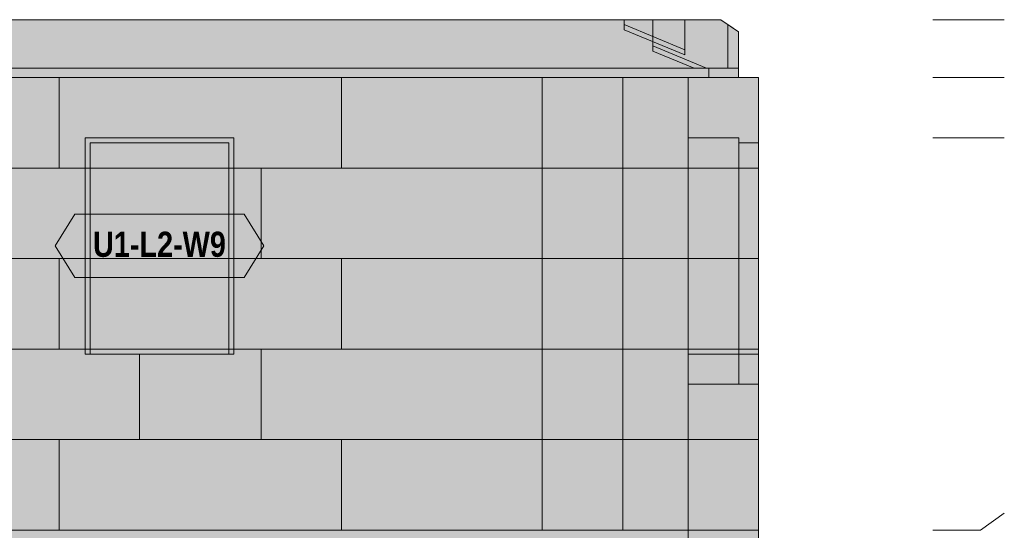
# Model space of a CAD drawing. Header units: millimetres. Extents: x 17 to 413, y 4 to 292.
# Tile 36 of 38: x 166 to 216, y 226 to 252. Entities that reach past the tile are written whole.
import ezdxf
from ezdxf.enums import TextEntityAlignment as Align

# ---------------------------------------------------------------- set-up
doc = ezdxf.new("R2010")
doc.units = ezdxf.units.MM
for name, color, linetype in [('FILL-C_CCB891', 7, 'Continuous'), ('FILL-EPS', 7, 'Continuous'), ('FILL-LIGHT', 7, 'Continuous'), ('FILL-TIMBER', 7, 'Continuous'), ('FILL-WHITE', 7, 'Continuous'), ('LINE-C_2E8C94', 7, 'Continuous'), ('LINE-C_337880', 7, 'Continuous'), ('LINE-INK', 7, 'Continuous'), ('LINE-STEEL', 7, 'Continuous'), ('LINE-STEEL_GREY', 7, 'Continuous'), ('LINE-TEAL_DK', 7, 'Continuous'), ('LINE-TIMBER_DK', 7, 'Continuous'), ('TEXT-TEAL_DK', 7, 'Continuous')]:
    doc.layers.add(name, color=color, linetype=linetype)
doc.styles.add('OpenSansCondensed-Bold', font='OpenSansCondensed-Bold.ttf')

msp = doc.modelspace()

# ---------------------------------------------------------------- hatches: boundary and pattern name
at = {"layer": 'FILL-C_CCB891', "true_color": 0xccb891}
h = msp.add_hatch(color=253, dxfattribs=at)
h.dxf.hatch_style = 1
h.paths.add_polyline_path([(196.581, 251.518), (199.647, 250.252), (199.647, 249.994), (196.581, 251.259)])
h = msp.add_hatch(color=253, dxfattribs=at)
h.dxf.hatch_style = 1
h.paths.add_polyline_path([(198.029, 250.179), (198.029, 250.438), (200.747, 249.316), (200.121, 249.316)])
at = {"layer": 'FILL-EPS', "true_color": 0xccffff}
h = msp.add_hatch(color=7, dxfattribs=at)
h.dxf.hatch_style = 1
h.paths.add_polyline_path([(126.189, 225.988), (126.189, 248.848), (199.811, 248.848), (199.811, 225.988), (126.189, 225.988)])
h = msp.add_hatch(color=7, dxfattribs=at)
h.dxf.hatch_style = 1
h.paths.add_polyline_path([(126.189, 248.848), (199.811, 248.848), (199.811, 225.988), (126.189, 225.988)])
h = msp.add_hatch(color=7, dxfattribs=at)
h.dxf.hatch_style = 1
h.paths.add_polyline_path([(126.189, 225.988), (126.189, 248.848), (199.811, 248.848), (199.811, 225.988)])
h.paths.add_polyline_path([(169.38, 234.882), (176.885, 234.882), (176.885, 245.805), (169.38, 245.805)], flags=0)
h = msp.add_hatch(color=7, dxfattribs=at)
h.dxf.hatch_style = 1
h.paths.add_polyline_path([(126.189, 248.848), (199.811, 248.848), (199.811, 225.988), (126.189, 225.988)])
h.paths.add_polyline_path([(176.635, 234.882), (176.635, 245.555), (169.63, 245.555), (169.63, 234.882)], flags=0)
h = msp.add_hatch(color=7, dxfattribs=at)
h.dxf.hatch_style = 1
h.paths.add_polyline_path([(199.812, 248.864), (199.814, 248.848), (203.37, 248.848), (203.37, 225.988), (199.814, 225.988), (199.811, 225.988), (199.811, 248.848), (199.811, 248.848), (199.811, 248.864), (199.812, 248.864)])
h = msp.add_hatch(color=7, dxfattribs=at)
h.dxf.hatch_style = 1
h.paths.add_polyline_path([(199.811, 225.988), (199.811, 248.848), (203.37, 248.848), (203.37, 225.988)])
h = msp.add_hatch(color=7, dxfattribs=at)
h.dxf.hatch_style = 1
h.paths.add_polyline_path([(199.812, 225.972), (199.811, 225.972), (199.811, 248.848), (199.814, 248.848), (203.37, 248.848), (203.37, 225.988), (199.814, 225.988)])
h = msp.add_hatch(color=7, dxfattribs=at)
h.dxf.hatch_style = 1
h.paths.add_polyline_path([(199.811, 248.848), (203.37, 248.848), (203.37, 225.988), (199.811, 225.988)])
h = msp.add_hatch(color=7, dxfattribs=at)
h.dxf.hatch_style = 1
h.paths.add_polyline_path([(199.811, 248.848), (199.827, 248.85)])
h = msp.add_hatch(color=7, dxfattribs=at)
h.dxf.hatch_style = 1
h.paths.add_polyline_path([(199.814, 225.988), (199.814, 248.848), (203.37, 248.848), (203.37, 225.988)])
h = msp.add_hatch(color=7, dxfattribs=at)
h.dxf.hatch_style = 1
h.paths.add_polyline_path([(199.814, 248.848), (203.37, 248.848), (203.37, 225.988), (199.814, 225.988)])
h = msp.add_hatch(color=7, dxfattribs=at)
h.dxf.hatch_style = 1
h.paths.add_polyline_path([(169.38, 245.805), (176.885, 245.805), (176.885, 234.882), (176.635, 234.882), (176.635, 245.555), (169.63, 245.555), (169.63, 234.882), (169.38, 234.882)])
h = msp.add_hatch(color=7, dxfattribs=at)
h.dxf.hatch_style = 1
h.paths.add_polyline_path([(199.814, 245.805), (202.365, 245.805), (202.365, 233.358), (199.814, 233.358)])
h = msp.add_hatch(color=7, dxfattribs=at)
h.dxf.hatch_style = 1
h.paths.add_polyline_path([(199.814, 233.358), (199.814, 245.805), (202.365, 245.805), (202.365, 233.358)])
h = msp.add_hatch(color=7, dxfattribs=at)
h.dxf.hatch_style = 1
h.paths.add_polyline_path([(199.814, 245.805), (202.365, 245.805), (202.365, 233.358), (199.814, 233.358)])
h = msp.add_hatch(color=7, dxfattribs=at)
h.dxf.hatch_style = 1
h.paths.add_polyline_path([(199.814, 233.358), (199.814, 245.805), (202.365, 245.805), (202.365, 233.358)])
h = msp.add_hatch(color=7, dxfattribs=at)
h.dxf.hatch_style = 1
h.paths.add_polyline_path([(199.814, 245.805), (202.365, 245.805), (202.365, 234.882), (199.814, 234.882)])
h = msp.add_hatch(color=7, dxfattribs=at)
h.dxf.hatch_style = 1
h.paths.add_polyline_path([(199.814, 234.882), (199.814, 245.805), (202.365, 245.805), (202.365, 234.882)])
h = msp.add_hatch(color=7, dxfattribs=at)
h.dxf.hatch_style = 1
h.paths.add_polyline_path([(202.365, 245.555), (203.37, 245.555), (203.37, 233.358), (202.365, 233.358)])
h = msp.add_hatch(color=7, dxfattribs=at)
h.dxf.hatch_style = 1
h.paths.add_polyline_path([(202.365, 233.358), (202.365, 245.555), (203.37, 245.555), (203.37, 233.358)])
h = msp.add_hatch(color=7, dxfattribs=at)
h.dxf.hatch_style = 1
h.paths.add_polyline_path([(202.365, 245.555), (203.37, 245.555), (203.37, 233.358), (202.365, 233.358)])
h = msp.add_hatch(color=7, dxfattribs=at)
h.dxf.hatch_style = 1
h.paths.add_polyline_path([(202.365, 233.358), (202.365, 245.555), (203.37, 245.555), (203.37, 233.358)])
h = msp.add_hatch(color=7, dxfattribs=at)
h.dxf.hatch_style = 1
h.paths.add_polyline_path([(202.365, 245.555), (203.37, 245.555), (203.37, 234.882), (202.365, 234.882)])
h = msp.add_hatch(color=7, dxfattribs=at)
h.dxf.hatch_style = 1
h.paths.add_polyline_path([(202.365, 234.882), (202.365, 245.555), (203.37, 245.555), (203.37, 234.882)])
h = msp.add_hatch(color=7, dxfattribs=at)
h.dxf.hatch_style = 1
h.paths.add_polyline_path([(126.189, 198.556), (126.189, 225.988), (199.811, 225.988), (199.811, 198.556)])
h = msp.add_hatch(color=7, dxfattribs=at)
h.dxf.hatch_style = 1
h.paths.add_polyline_path([(126.189, 225.988), (199.811, 225.988), (199.811, 198.556), (126.189, 198.556)])
h = msp.add_hatch(color=7, dxfattribs=at)
h.dxf.hatch_style = 1
h.paths.add_polyline_path([(126.189, 198.556), (126.189, 225.988), (199.811, 225.988), (199.811, 198.556)])
h.paths.add_polyline_path([(169.38, 208.974), (176.885, 208.974), (176.885, 219.897), (169.38, 219.897)], flags=0)
h = msp.add_hatch(color=7, dxfattribs=at)
h.dxf.hatch_style = 1
h.paths.add_polyline_path([(126.189, 198.556), (126.189, 225.988), (199.811, 225.988), (199.811, 198.556)])
h.paths.add_polyline_path([(176.635, 208.974), (176.635, 219.647), (169.63, 219.647), (169.63, 208.974)], flags=0)
h = msp.add_hatch(color=7, dxfattribs=at)
h.dxf.hatch_style = 1
h.paths.add_polyline_path([(199.812, 226.004), (199.814, 225.988), (203.37, 225.988), (203.37, 198.556), (199.814, 198.556), (199.811, 198.556), (199.811, 225.988), (199.811, 225.988), (199.811, 226.004)])
h = msp.add_hatch(color=7, dxfattribs=at)
h.dxf.hatch_style = 1
h.paths.add_polyline_path([(199.811, 198.556), (199.811, 225.988), (203.37, 225.988), (203.37, 198.556)])
h = msp.add_hatch(color=7, dxfattribs=at)
h.dxf.hatch_style = 1
h.paths.add_polyline_path([(199.812, 198.54), (199.811, 198.54), (199.811, 225.988), (199.814, 225.988), (203.37, 225.988), (203.37, 198.556), (199.814, 198.556)])
h = msp.add_hatch(color=7, dxfattribs=at)
h.dxf.hatch_style = 1
h.paths.add_polyline_path([(199.811, 225.988), (203.37, 225.988), (203.37, 198.556), (199.811, 198.556)])
h = msp.add_hatch(color=7, dxfattribs=at)
h.dxf.hatch_style = 1
h.paths.add_polyline_path([(199.814, 198.556), (199.814, 225.988), (203.37, 225.988), (203.37, 198.556)])
h = msp.add_hatch(color=7, dxfattribs=at)
h.dxf.hatch_style = 1
h.paths.add_polyline_path([(199.814, 225.988), (203.37, 225.988), (203.37, 198.556), (199.814, 198.556)])
at = {"layer": 'FILL-LIGHT', "true_color": 0xd9d9d9}
h = msp.add_hatch(color=254, dxfattribs=at)
h.dxf.hatch_style = 1
h.paths.add_polyline_path([(123.646, 248.848), (123.646, 249.316), (125.146, 249.316), (200.854, 249.316), (202.354, 249.316), (202.354, 248.848), (200.854, 248.848), (125.146, 248.848)])
h = msp.add_hatch(color=254, dxfattribs=at)
h.dxf.hatch_style = 1
h.paths.add_polyline_path([(123.646, 249.316), (125.146, 249.316), (200.854, 249.316), (202.354, 249.316), (202.354, 248.848), (125.146, 248.848), (123.646, 248.848)])
h = msp.add_hatch(color=254, dxfattribs=at)
h.dxf.hatch_style = 1
h.paths.add_polyline_path([(125.146, 249.316), (200.854, 249.316), (200.854, 248.848), (125.146, 248.848)])
h = msp.add_hatch(color=254, dxfattribs=at)
h.dxf.hatch_style = 1
h.paths.add_polyline_path([(125.146, 248.848), (125.146, 249.316), (200.854, 249.316), (200.854, 248.848)])
at = {"layer": 'FILL-TIMBER', "true_color": 0xedd6a8}
h = msp.add_hatch(color=41, dxfattribs=at)
h.dxf.hatch_style = 1
h.paths.add_polyline_path([(123.646, 249.316), (123.646, 251.147), (124.53, 251.766), (126.353, 251.766), (126.353, 249.994), (129.419, 251.259), (129.419, 251.766), (196.581, 251.766), (196.581, 251.259), (199.647, 249.994), (199.647, 251.766), (201.47, 251.766), (202.354, 251.147), (202.354, 249.316), (199.647, 249.316), (196.581, 249.316), (129.419, 249.316), (126.353, 249.316)])
h = msp.add_hatch(color=41, dxfattribs=at)
h.dxf.hatch_style = 1
h.paths.add_polyline_path([(123.646, 251.147), (124.53, 251.766), (126.353, 251.766), (126.353, 250.252), (129.419, 251.518), (129.419, 251.766), (196.581, 251.766), (196.581, 251.518), (199.647, 250.252), (199.647, 251.766), (201.47, 251.766), (202.354, 251.147), (202.354, 249.316), (199.647, 249.316), (196.581, 249.316), (126.353, 249.316), (123.646, 249.316)])
h = msp.add_hatch(color=41, dxfattribs=at)
h.dxf.hatch_style = 1
h.paths.add_polyline_path([(123.646, 249.316), (123.646, 251.147), (124.53, 251.766), (201.47, 251.766), (202.354, 251.147), (202.354, 249.316)])
h = msp.add_hatch(color=41, dxfattribs=at)
h.dxf.hatch_style = 1
h.paths.add_polyline_path([(123.646, 251.147), (124.53, 251.766), (201.47, 251.766), (202.354, 251.147), (202.354, 249.316), (123.646, 249.316)])
h = msp.add_hatch(color=41, dxfattribs=at)
h.dxf.hatch_style = 1
h.paths.add_polyline_path([(123.646, 249.316), (123.646, 251.147), (124.53, 251.766), (201.47, 251.766), (202.354, 251.147), (202.354, 249.316)])
h = msp.add_hatch(color=41, dxfattribs=at)
h.dxf.hatch_style = 1
h.paths.add_polyline_path([(123.646, 251.147), (124.53, 251.766), (201.47, 251.766), (202.354, 251.147), (202.354, 249.316), (123.646, 249.316)])
h = msp.add_hatch(color=41, dxfattribs=at)
h.dxf.hatch_style = 1
h.paths.add_polyline_path([(123.646, 249.316), (123.646, 251.147), (124.53, 251.766), (201.47, 251.766), (202.354, 251.147), (202.354, 249.316)])
h = msp.add_hatch(color=41, dxfattribs=at)
h.dxf.hatch_style = 1
h.paths.add_polyline_path([(123.646, 251.147), (124.53, 251.766), (201.47, 251.766), (202.354, 251.147), (202.354, 249.316), (123.646, 249.316)])
h = msp.add_hatch(color=41, dxfattribs=at)
h.dxf.hatch_style = 1
h.paths.add_polyline_path([(123.646, 249.316), (123.646, 251.147), (124.53, 251.766), (201.47, 251.766), (202.354, 251.147), (202.354, 249.316)])
h = msp.add_hatch(color=41, dxfattribs=at)
h.dxf.hatch_style = 1
h.paths.add_polyline_path([(123.646, 251.147), (124.53, 251.766), (201.47, 251.766), (202.354, 251.147), (202.354, 249.316), (123.646, 249.316)])
h = msp.add_hatch(color=41, dxfattribs=at)
h.dxf.hatch_style = 1
h.paths.add_polyline_path([(123.646, 249.316), (123.646, 251.147), (124.53, 251.766), (201.47, 251.766), (202.354, 251.147), (202.354, 249.316)])
h = msp.add_hatch(color=41, dxfattribs=at)
h.dxf.hatch_style = 1
h.paths.add_polyline_path([(123.646, 251.147), (124.53, 251.766), (201.47, 251.766), (202.354, 251.147), (202.354, 249.316), (123.646, 249.316)])
h = msp.add_hatch(color=41, dxfattribs=at)
h.dxf.hatch_style = 1
h.paths.add_polyline_path([(123.646, 249.316), (123.646, 251.147), (124.53, 251.766), (201.47, 251.766), (202.354, 251.147), (202.354, 249.316)])
h = msp.add_hatch(color=41, dxfattribs=at)
h.dxf.hatch_style = 1
h.paths.add_polyline_path([(123.646, 251.147), (124.53, 251.766), (201.47, 251.766), (202.354, 251.147), (202.354, 249.316), (123.646, 249.316)])
h = msp.add_hatch(color=41, dxfattribs=at)
h.dxf.hatch_style = 1
h.paths.add_polyline_path([(123.646, 249.316), (123.646, 251.147), (124.53, 251.766), (201.47, 251.766), (202.354, 251.147), (202.354, 249.316)])
h = msp.add_hatch(color=41, dxfattribs=at)
h.dxf.hatch_style = 1
h.paths.add_polyline_path([(123.646, 251.147), (124.53, 251.766), (201.47, 251.766), (202.354, 251.147), (202.354, 249.316), (123.646, 249.316)])
h = msp.add_hatch(color=41, dxfattribs=at)
h.dxf.hatch_style = 1
h.paths.add_polyline_path([(123.646, 249.316), (123.646, 251.147), (124.53, 251.766), (201.47, 251.766), (202.354, 251.147), (202.354, 249.316)])
h = msp.add_hatch(color=41, dxfattribs=at)
h.dxf.hatch_style = 1
h.paths.add_polyline_path([(123.646, 251.147), (124.53, 251.766), (201.47, 251.766), (202.354, 251.147), (202.354, 249.316), (123.646, 249.316)])
h = msp.add_hatch(color=41, dxfattribs=at)
h.dxf.hatch_style = 1
h.paths.add_polyline_path([(125.253, 249.316), (127.971, 250.438), (127.971, 251.766), (198.029, 251.766), (198.029, 250.438), (200.747, 249.316), (198.029, 249.316)])
h = msp.add_hatch(color=41, dxfattribs=at)
h.dxf.hatch_style = 1
h.paths.add_polyline_path([(125.879, 249.316), (127.971, 250.179), (127.971, 251.766), (198.029, 251.766), (198.029, 250.179), (200.121, 249.316), (127.971, 249.316)])
h = msp.add_hatch(color=41, dxfattribs=at)
h.dxf.hatch_style = 1
h.paths.add_polyline_path([(201.819, 249.316), (201.819, 251.522), (202.354, 251.147), (202.354, 249.316)])
h = msp.add_hatch(color=41, dxfattribs=at)
h.dxf.hatch_style = 1
h.paths.add_polyline_path([(201.819, 251.522), (202.354, 251.147), (202.354, 249.316), (201.819, 249.316)])
at = {"layer": 'FILL-WHITE', "true_color": 0xffffff}
h = msp.add_hatch(color=7, dxfattribs=at)
h.dxf.hatch_style = 1
h.paths.add_polyline_path([(169.38, 234.882), (169.38, 245.8), (176.88, 245.8), (176.88, 234.882)])
h = msp.add_hatch(color=7, dxfattribs=at)
h.dxf.hatch_style = 1
h.paths.add_polyline_path([(169.38, 245.8), (176.88, 245.8), (176.88, 234.882), (169.38, 234.882)])
h = msp.add_hatch(color=7, dxfattribs=at)
h.dxf.hatch_style = 1
h.paths.add_polyline_path([(169.38, 245.8), (176.88, 245.8), (176.88, 234.882), (169.38, 234.882)])
h = msp.add_hatch(color=7, dxfattribs=at)
h.dxf.hatch_style = 1
h.paths.add_polyline_path([(167.863, 240.341), (168.863, 241.941), (177.397, 241.941), (178.397, 240.341), (177.397, 238.741), (168.863, 238.741)])

# ---------------------------------------------------------------- linework, layer by layer
at = {"layer": 'LINE-C_2E8C94', "lineweight": 5}
for points in [[(126.189, 225.988), (126.189, 225.988), (126.189, 248.848), (199.811, 248.848), (199.811, 248.848), (199.811, 248.848), (199.811, 225.988), (126.189, 225.988), (126.189, 225.988)], [(126.189, 248.848), (199.811, 248.848), (199.811, 225.988), (126.189, 225.988)], [(126.189, 225.988), (126.189, 248.848), (126.189, 248.848), (199.811, 248.848), (199.811, 225.988), (126.189, 225.988)], [(126.189, 248.848), (199.811, 248.848), (199.811, 225.988), (126.189, 225.988)], [(199.812, 248.864), (199.814, 248.848), (203.37, 248.848), (203.37, 225.988), (203.37, 225.988), (199.814, 225.988), (199.811, 225.988), (199.811, 248.848), (199.811, 248.848), (199.811, 248.848), (199.811, 248.864), (199.812, 248.864), (199.812, 248.864)], [(199.811, 248.848), (199.811, 248.848), (199.827, 248.85), (199.827, 248.85)], [(199.811, 225.988), (199.811, 248.848), (203.37, 248.848), (203.37, 225.988)], [(199.812, 225.972), (199.812, 225.972), (199.812, 225.972), (199.811, 225.972), (199.811, 248.848), (199.814, 248.848), (203.37, 248.848), (203.37, 248.848), (203.37, 225.988), (199.814, 225.988)], [(199.811, 248.848), (203.37, 248.848), (203.37, 225.988), (199.811, 225.988)], [(199.814, 225.988), (199.814, 225.988), (199.814, 248.848), (203.37, 248.848), (203.37, 248.848), (203.37, 225.988)], [(199.814, 248.848), (203.37, 248.848), (203.37, 225.988), (203.37, 225.988), (199.814, 225.988), (199.814, 248.848)], [(169.38, 234.882), (176.885, 234.882), (176.885, 245.805), (169.38, 245.805)], [(169.38, 245.805), (176.885, 245.805), (176.885, 245.805), (176.885, 234.882), (176.635, 234.882), (176.635, 234.882), (176.635, 245.555), (169.63, 245.555), (169.63, 234.882), (169.38, 234.882)], [(176.635, 234.882), (176.635, 245.555), (169.63, 245.555), (169.63, 234.882)], [(199.814, 245.805), (202.365, 245.805), (202.365, 233.358), (202.365, 233.358), (199.814, 233.358), (199.814, 245.805)], [(199.814, 233.358), (199.814, 233.358), (199.814, 245.805), (202.365, 245.805), (202.365, 245.805), (202.365, 233.358)], [(199.814, 245.805), (202.365, 245.805), (202.365, 233.358), (202.365, 233.358), (199.814, 233.358), (199.814, 245.805)], [(199.814, 233.358), (199.814, 233.358), (199.814, 245.805), (202.365, 245.805), (202.365, 245.805), (202.365, 233.358)], [(199.814, 245.805), (202.365, 245.805), (202.365, 234.882), (199.814, 234.882)], [(199.814, 234.882), (199.814, 245.805), (202.365, 245.805), (202.365, 234.882)], [(202.365, 245.555), (203.37, 245.555), (203.37, 233.358), (202.365, 233.358)], [(202.365, 233.358), (202.365, 245.555), (203.37, 245.555), (203.37, 233.358)], [(202.365, 245.555), (203.37, 245.555), (203.37, 233.358), (202.365, 233.358)], [(202.365, 233.358), (202.365, 245.555), (203.37, 245.555), (203.37, 233.358)], [(202.365, 245.555), (203.37, 245.555), (203.37, 234.882), (203.37, 234.882), (202.365, 234.882), (202.365, 245.555)], [(202.365, 234.882), (202.365, 234.882), (202.365, 245.555), (203.37, 245.555), (203.37, 245.555), (203.37, 234.882)], [(126.189, 198.556), (126.189, 198.556), (126.189, 225.988), (199.811, 225.988), (199.811, 198.556)], [(126.189, 225.988), (199.811, 225.988), (199.811, 198.556), (199.811, 198.556), (126.189, 198.556)], [(126.189, 198.556), (126.189, 225.988), (199.811, 225.988), (199.811, 198.556)], [(126.189, 198.556), (126.189, 225.988), (199.811, 225.988), (199.811, 198.556)], [(199.812, 226.004), (199.814, 225.988), (203.37, 225.988), (203.37, 198.556), (203.37, 198.556), (203.37, 198.556), (199.814, 198.556), (199.814, 198.556), (199.814, 198.556), (199.811, 198.556), (199.811, 225.988), (199.811, 225.988), (199.811, 225.988), (199.811, 226.004)], [(199.811, 198.556), (199.811, 225.988), (203.37, 225.988), (203.37, 198.556)], [(199.812, 198.54), (199.811, 198.54), (199.811, 225.988), (199.814, 225.988), (199.814, 225.988), (199.814, 225.988), (203.37, 225.988), (203.37, 225.988), (203.37, 198.556), (199.814, 198.556)], [(199.811, 225.988), (203.37, 225.988), (203.37, 198.556), (199.811, 198.556)], [(199.814, 198.556), (199.814, 198.556), (199.814, 225.988), (203.37, 225.988), (203.37, 225.988), (203.37, 198.556)], [(199.814, 225.988), (203.37, 225.988), (203.37, 198.556), (203.37, 198.556), (199.814, 198.556), (199.814, 225.988)]]:
    msp.add_lwpolyline(points, close=True, dxfattribs=at)
at = {"layer": 'LINE-C_337880', "lineweight": 5}
for p, q in [((168.064, 244.276), (168.064, 248.838)), ((168.064, 244.276), (168.064, 248.838)), ((182.32, 244.276), (182.32, 248.838)), ((182.32, 244.276), (182.32, 248.838)), ((192.448, 244.276), (192.448, 248.838)), ((192.448, 244.276), (192.448, 248.838)), ((196.512, 244.276), (196.512, 248.838)), ((196.512, 244.276), (196.512, 248.838)), ((147.744, 244.276), (168.064, 244.276)), ((147.744, 244.276), (168.064, 244.276)), ((157.936, 244.276), (178.256, 244.276)), ((157.936, 244.276), (178.256, 244.276)), ((168.064, 244.276), (169.37, 244.276)), ((168.064, 244.276), (169.62, 244.276)), ((169.39, 244.276), (169.62, 244.276)), ((176.645, 244.276), (176.875, 244.276)), ((176.645, 244.276), (192.448, 244.276)), ((176.895, 244.276), (192.448, 244.276)), ((178.256, 239.704), (178.256, 244.276)), ((178.256, 244.276), (182.32, 244.276)), ((178.256, 239.704), (178.256, 244.276)), ((178.256, 244.276), (182.32, 244.276)), ((182.32, 244.276), (192.448, 244.276)), ((182.32, 244.276), (192.448, 244.276)), ((192.448, 239.704), (192.448, 244.276)), ((192.448, 244.276), (196.512, 244.276)), ((192.448, 239.704), (192.448, 244.276)), ((192.448, 244.276), (196.512, 244.276)), ((192.448, 244.276), (196.512, 244.276)), ((192.448, 244.276), (196.512, 244.276)), ((196.512, 244.276), (199.802, 244.276)), ((196.512, 244.276), (199.802, 244.276)), ((196.512, 239.704), (196.512, 244.276)), ((196.512, 244.276), (199.802, 244.276)), ((196.512, 239.704), (196.512, 244.276)), ((196.512, 244.276), (199.802, 244.276)), ((199.821, 244.276), (203.36, 244.276)), ((199.821, 244.276), (203.36, 244.276)), ((199.821, 244.276), (203.36, 244.276)), ((199.821, 244.276), (203.36, 244.276)), ((199.824, 244.276), (203.36, 244.276)), ((199.824, 244.276), (202.355, 244.276)), ((199.824, 244.276), (202.355, 244.276)), ((199.824, 244.276), (202.355, 244.276)), ((199.824, 244.276), (202.355, 244.276)), ((199.824, 244.276), (202.355, 244.276)), ((199.824, 244.276), (202.355, 244.276)), ((199.824, 244.276), (203.36, 244.276)), ((202.375, 244.276), (203.36, 244.276)), ((202.375, 244.276), (203.36, 244.276)), ((202.375, 244.276), (203.36, 244.276)), ((202.375, 244.276), (203.36, 244.276)), ((202.375, 244.276), (203.36, 244.276)), ((202.375, 244.276), (203.36, 244.276)), ((147.744, 239.704), (168.064, 239.704)), ((147.744, 239.704), (168.064, 239.704)), ((157.936, 239.704), (178.256, 239.704)), ((157.936, 239.704), (178.256, 239.704)), ((168.064, 235.132), (168.064, 239.704)), ((168.064, 239.704), (169.37, 239.704)), ((168.064, 235.132), (168.064, 239.704)), ((168.064, 239.704), (169.62, 239.704)), ((169.39, 239.704), (169.62, 239.704)), ((176.645, 239.704), (176.875, 239.704)), ((176.645, 239.704), (192.448, 239.704)), ((176.895, 239.704), (192.448, 239.704)), ((178.256, 239.704), (182.32, 239.704)), ((178.256, 239.704), (182.32, 239.704)), ((182.32, 235.132), (182.32, 239.704)), ((182.32, 239.704), (192.448, 239.704)), ((182.32, 235.132), (182.32, 239.704)), ((182.32, 239.704), (192.448, 239.704)), ((192.448, 239.704), (196.512, 239.704)), ((192.448, 239.704), (196.512, 239.704)), ((192.448, 235.132), (192.448, 239.704)), ((192.448, 239.704), (196.512, 239.704)), ((192.448, 235.132), (192.448, 239.704)), ((192.448, 239.704), (196.512, 239.704)), ((196.512, 235.132), (196.512, 239.704)), ((196.512, 239.704), (199.802, 239.704)), ((196.512, 235.132), (196.512, 239.704)), ((196.512, 239.704), (199.802, 239.704)), ((196.512, 239.704), (199.802, 239.704)), ((196.512, 239.704), (199.802, 239.704)), ((199.821, 239.704), (203.36, 239.704)), ((199.821, 239.704), (203.36, 239.704)), ((199.821, 239.704), (203.36, 239.704)), ((199.821, 239.704), (203.36, 239.704)), ((199.824, 239.704), (203.36, 239.704)), ((199.824, 239.704), (202.355, 239.704)), ((199.824, 239.704), (202.355, 239.704)), ((199.824, 239.704), (202.355, 239.704)), ((199.824, 239.704), (202.355, 239.704)), ((199.824, 239.704), (202.355, 239.704)), ((199.824, 239.704), (202.355, 239.704)), ((199.824, 239.704), (203.36, 239.704)), ((202.375, 239.704), (203.36, 239.704)), ((202.375, 239.704), (203.36, 239.704)), ((202.375, 239.704), (203.36, 239.704)), ((202.375, 239.704), (203.36, 239.704)), ((202.375, 239.704), (203.36, 239.704)), ((202.375, 239.704), (203.36, 239.704)), ((147.744, 235.132), (168.064, 235.132)), ((147.744, 235.132), (168.064, 235.132)), ((157.936, 235.132), (178.256, 235.132)), ((157.936, 235.132), (178.256, 235.132)), ((168.064, 235.132), (169.37, 235.132)), ((168.064, 235.132), (169.62, 235.132)), ((169.39, 235.132), (169.62, 235.132)), ((176.645, 235.132), (176.875, 235.132)), ((176.645, 235.132), (192.448, 235.132)), ((176.895, 235.132), (192.448, 235.132)), ((178.256, 230.56), (178.256, 235.132)), ((178.256, 235.132), (182.32, 235.132)), ((178.256, 230.56), (178.256, 235.132)), ((178.256, 235.132), (182.32, 235.132)), ((182.32, 235.132), (192.448, 235.132)), ((182.32, 235.132), (192.448, 235.132)), ((192.448, 230.56), (192.448, 235.132)), ((192.448, 235.132), (196.512, 235.132)), ((192.448, 230.56), (192.448, 235.132)), ((192.448, 235.132), (196.512, 235.132)), ((192.448, 235.132), (196.512, 235.132)), ((192.448, 235.132), (196.512, 235.132)), ((196.512, 235.132), (199.802, 235.132)), ((196.512, 235.132), (199.802, 235.132)), ((196.512, 230.56), (196.512, 235.132)), ((196.512, 235.132), (199.802, 235.132)), ((196.512, 230.56), (196.512, 235.132)), ((196.512, 235.132), (199.802, 235.132)), ((199.821, 235.132), (203.36, 235.132)), ((199.821, 235.132), (203.36, 235.132)), ((199.821, 235.132), (203.36, 235.132)), ((199.821, 235.132), (203.36, 235.132)), ((199.824, 235.132), (203.36, 235.132)), ((199.824, 235.132), (202.355, 235.132)), ((199.824, 235.132), (202.355, 235.132)), ((199.824, 235.132), (202.355, 235.132)), ((199.824, 235.132), (202.355, 235.132)), ((199.824, 235.132), (202.355, 235.132)), ((199.824, 235.132), (202.355, 235.132)), ((199.824, 235.132), (203.36, 235.132)), ((202.375, 235.132), (203.36, 235.132)), ((202.375, 235.132), (203.36, 235.132)), ((202.375, 235.132), (203.36, 235.132)), ((202.375, 235.132), (203.36, 235.132)), ((202.375, 235.132), (203.36, 235.132)), ((202.375, 235.132), (203.36, 235.132)), ((172.128, 230.56), (172.128, 234.872)), ((172.128, 230.56), (172.128, 234.872)), ((147.744, 230.56), (168.064, 230.56)), ((147.744, 230.56), (168.064, 230.56)), ((157.936, 230.56), (178.256, 230.56)), ((157.936, 230.56), (178.256, 230.56)), ((168.064, 225.998), (168.064, 230.56)), ((168.064, 230.56), (172.128, 230.56)), ((168.064, 225.998), (168.064, 230.56)), ((168.064, 230.56), (172.128, 230.56)), ((172.128, 230.56), (192.448, 230.56)), ((172.128, 230.56), (192.448, 230.56)), ((178.256, 230.56), (182.32, 230.56)), ((178.256, 230.56), (182.32, 230.56)), ((182.32, 225.998), (182.32, 230.56)), ((182.32, 230.56), (192.448, 230.56)), ((182.32, 225.998), (182.32, 230.56)), ((182.32, 230.56), (192.448, 230.56)), ((192.448, 230.56), (196.512, 230.56)), ((192.448, 230.56), (196.512, 230.56)), ((192.448, 225.998), (192.448, 230.56)), ((192.448, 230.56), (196.512, 230.56)), ((192.448, 225.998), (192.448, 230.56)), ((192.448, 230.56), (196.512, 230.56)), ((196.512, 225.998), (196.512, 230.56)), ((196.512, 230.56), (199.802, 230.56)), ((196.512, 225.998), (196.512, 230.56)), ((196.512, 230.56), (199.802, 230.56)), ((196.512, 230.56), (199.802, 230.56)), ((196.512, 230.56), (199.802, 230.56)), ((199.821, 230.56), (203.36, 230.56)), ((199.821, 230.56), (203.36, 230.56)), ((199.821, 230.56), (203.36, 230.56)), ((199.821, 230.56), (203.36, 230.56)), ((199.824, 230.56), (203.36, 230.56)), ((199.824, 230.56), (203.36, 230.56))]:
    msp.add_line(p, q, dxfattribs=at)
at = {"layer": 'LINE-INK', "lineweight": 5}
msp.add_lwpolyline([(169.38, 245.8), (169.38, 245.8), (176.88, 245.8), (176.88, 245.8), (176.88, 245.8), (176.88, 234.882), (176.88, 234.882), (176.88, 234.882), (169.38, 234.882), (169.38, 234.882), (169.38, 234.882), (169.38, 245.8)], close=True, dxfattribs=at)
msp.add_lwpolyline([(169.38, 245.8), (169.38, 245.8), (176.88, 245.8), (176.88, 245.8), (176.88, 245.8), (176.88, 234.882), (176.88, 234.882), (176.88, 234.882), (169.38, 234.882), (169.38, 234.882), (169.38, 234.882), (169.38, 245.8)], close=True, dxfattribs=at)
at = {"layer": 'LINE-STEEL', "lineweight": 5}
for p, q in [((212.17, 251.766), (214.57, 251.766)), ((214.57, 251.766), (215.77, 251.766)), ((212.17, 248.846), (214.57, 248.846)), ((214.57, 248.846), (215.77, 248.846)), ((212.17, 245.806), (214.57, 245.806)), ((214.57, 245.806), (215.77, 245.806)), ((214.57, 225.986), (215.77, 226.856)), ((212.17, 225.986), (214.57, 225.986))]:
    msp.add_line(p, q, dxfattribs=at)
at = {"layer": 'LINE-STEEL_GREY', "lineweight": 5}
for points in [[(123.646, 248.848), (123.646, 249.316), (125.146, 249.316), (125.146, 249.316), (200.854, 249.316), (200.854, 249.316), (202.354, 249.316), (202.354, 248.848), (200.854, 248.848), (200.854, 248.848), (125.146, 248.848), (125.146, 248.848), (123.646, 248.848)], [(123.646, 249.316), (123.646, 249.316), (125.146, 249.316), (125.146, 249.316), (200.854, 249.316), (200.854, 249.316), (202.354, 249.316), (202.354, 248.848), (125.146, 248.848), (125.146, 248.848), (123.646, 248.848)], [(125.146, 249.316), (125.146, 249.316), (200.854, 249.316), (200.854, 248.848), (125.146, 248.848)], [(125.146, 248.848), (125.146, 249.316), (200.854, 249.316), (200.854, 249.316), (200.854, 248.848), (125.146, 248.848)]]:
    msp.add_lwpolyline(points, close=True, dxfattribs=at)
at = {"layer": 'LINE-TEAL_DK', "lineweight": 5}
msp.add_lwpolyline([(167.863, 240.341), (168.863, 241.941), (177.397, 241.941), (178.397, 240.341), (177.397, 238.741), (168.863, 238.741)], close=True, dxfattribs=at)
at = {"layer": 'LINE-TIMBER_DK', "lineweight": 5}
for points in [[(123.646, 249.316), (123.646, 251.147), (124.53, 251.766), (126.353, 251.766), (126.353, 249.994), (129.419, 251.259), (129.419, 251.766), (196.581, 251.766), (196.581, 251.259), (199.647, 249.994), (199.647, 251.766), (201.47, 251.766), (202.354, 251.147), (202.354, 249.316), (199.647, 249.316), (196.581, 249.316), (129.419, 249.316), (126.353, 249.316)], [(123.646, 251.147), (124.53, 251.766), (126.353, 251.766), (126.353, 250.252), (129.419, 251.518), (129.419, 251.766), (196.581, 251.766), (196.581, 251.518), (199.647, 250.252), (199.647, 251.766), (201.47, 251.766), (202.354, 251.147), (202.354, 249.316), (199.647, 249.316), (196.581, 249.316), (126.353, 249.316), (123.646, 249.316)], [(123.646, 249.316), (123.646, 251.147), (124.53, 251.766), (201.47, 251.766), (202.354, 251.147), (202.354, 249.316)], [(123.646, 251.147), (124.53, 251.766), (201.47, 251.766), (202.354, 251.147), (202.354, 249.316), (123.646, 249.316)], [(123.646, 249.316), (123.646, 251.147), (124.53, 251.766), (201.47, 251.766), (202.354, 251.147), (202.354, 249.316)], [(123.646, 251.147), (124.53, 251.766), (201.47, 251.766), (202.354, 251.147), (202.354, 249.316), (123.646, 249.316)], [(123.646, 249.316), (123.646, 251.147), (124.53, 251.766), (201.47, 251.766), (202.354, 251.147), (202.354, 249.316)], [(123.646, 251.147), (124.53, 251.766), (201.47, 251.766), (202.354, 251.147), (202.354, 249.316), (123.646, 249.316)], [(123.646, 249.316), (123.646, 251.147), (124.53, 251.766), (201.47, 251.766), (202.354, 251.147), (202.354, 249.316)], [(123.646, 251.147), (124.53, 251.766), (201.47, 251.766), (202.354, 251.147), (202.354, 249.316), (123.646, 249.316)], [(123.646, 249.316), (123.646, 251.147), (124.53, 251.766), (201.47, 251.766), (202.354, 251.147), (202.354, 249.316)], [(123.646, 251.147), (124.53, 251.766), (201.47, 251.766), (202.354, 251.147), (202.354, 249.316), (123.646, 249.316)], [(123.646, 249.316), (123.646, 251.147), (124.53, 251.766), (201.47, 251.766), (202.354, 251.147), (202.354, 249.316)], [(123.646, 251.147), (124.53, 251.766), (201.47, 251.766), (202.354, 251.147), (202.354, 249.316), (123.646, 249.316)], [(123.646, 249.316), (123.646, 251.147), (124.53, 251.766), (201.47, 251.766), (202.354, 251.147), (202.354, 249.316)], [(123.646, 251.147), (124.53, 251.766), (201.47, 251.766), (202.354, 251.147), (202.354, 249.316), (123.646, 249.316)], [(123.646, 249.316), (123.646, 251.147), (124.53, 251.766), (201.47, 251.766), (202.354, 251.147), (202.354, 249.316)], [(123.646, 251.147), (124.53, 251.766), (201.47, 251.766), (202.354, 251.147), (202.354, 249.316), (123.646, 249.316)], [(125.253, 249.316), (127.971, 250.438), (127.971, 251.766), (127.971, 251.766), (127.971, 251.766), (127.971, 251.766), (198.029, 251.766), (198.029, 250.438), (200.747, 249.316), (198.029, 249.316), (198.029, 249.316)], [(125.879, 249.316), (127.971, 250.179), (127.971, 251.766), (198.029, 251.766), (198.029, 251.766), (198.029, 251.766), (198.029, 251.766), (198.029, 250.179), (200.121, 249.316), (127.971, 249.316), (127.971, 249.316)], [(196.581, 251.518), (196.581, 251.518), (199.647, 250.252), (199.647, 249.994), (199.647, 249.994), (199.647, 249.994), (196.581, 251.259), (196.581, 251.518)], [(201.819, 249.316), (201.819, 249.316), (201.819, 251.522), (202.354, 251.147), (202.354, 249.316), (201.819, 249.316)], [(201.819, 251.522), (202.354, 251.147), (202.354, 249.316), (201.819, 249.316), (201.819, 251.522)], [(198.029, 250.179), (198.029, 250.179), (198.029, 250.438), (200.747, 249.316), (200.747, 249.316), (200.121, 249.316), (198.029, 250.179)]]:
    msp.add_lwpolyline(points, close=True, dxfattribs=at)

# ---------------------------------------------------------------- texts
at = {"layer": 'TEXT-TEAL_DK', "style": 'OpenSansCondensed-Bold'}
msp.add_text('U1-L2-W9', height=1.27, dxfattribs=at).set_placement((173.13, 239.791), align=Align.CENTER)

doc.saveas('drawing.dxf')
